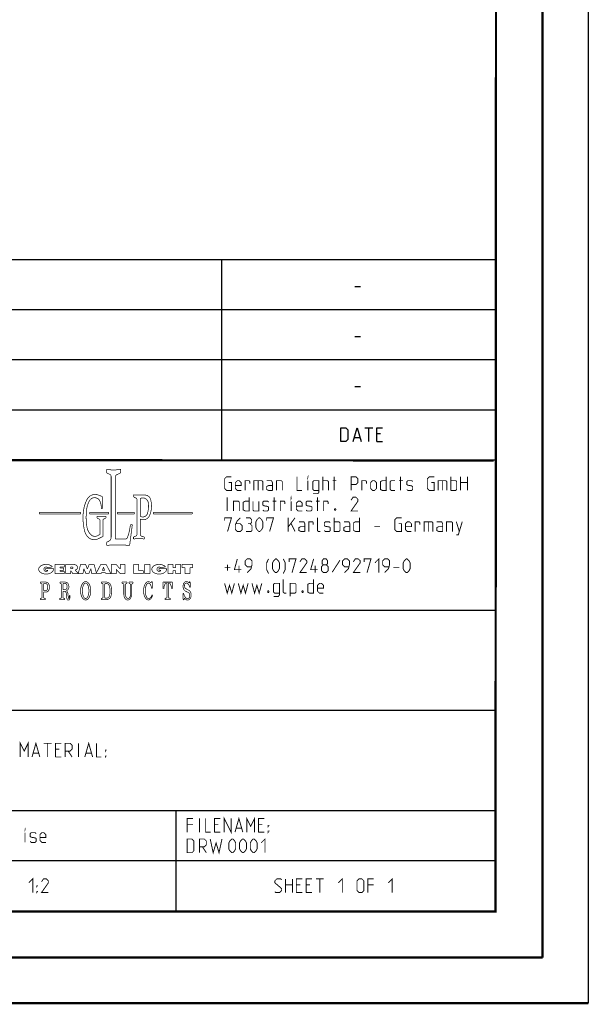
# Model space of a CAD drawing. Extents: x 0 to 420, y 0 to 297.
# Tile 10 of 13: x 358 to 420, y 0 to 108. Entities that reach past the tile are written whole.
import ezdxf

# ---------------------------------------------------------------- set-up
doc = ezdxf.new("R2010")
doc.units = 0
doc.header["$LTSCALE"] = 23.1
doc.layers.get('0').update_dxf_attribs({"linetype": 'CONTINUOUS'})

msp = doc.modelspace()

# ---------------------------------------------------------------- linework, layer by layer
at = {"color": 7, "linetype": 'CONTINUOUS'}
for p, q in [((420, 297), (420, 0)), ((410, 287), (409.83, 10.109)), ((246.868, 59.506), (409.628, 59.494)), ((409.86, 10.074), (25.007, 10.013))]:
    msp.add_line(p, q, dxfattribs=at)
at = {"color": 2, "linetype": 'CONTINUOUS'}
for p, q in [((246.85, 81.495), (409.81, 81.495)), ((379.81, 81.495), (379.81, 59.535)), ((409.81, 81.495), (409.81, 10.125)), ((394.417, 78.536), (395.06, 78.536)), ((246.85, 76.005), (409.81, 76.005)), ((394.417, 73.046), (395.06, 73.046)), ((246.85, 70.515), (409.81, 70.515)), ((394.417, 67.556), (395.06, 67.556)), ((246.85, 65.025), (409.81, 65.025)), ((395.542, 63.03), (396.399, 63.03)), ((395.97, 61.53), (395.97, 63.03)), ((394.399, 61.958), (394.97, 61.958)), ((397.256, 62.387), (396.828, 62.387)), ((396.828, 61.53), (397.47, 61.53)), ((246.85, 59.535), (409.81, 59.535)), ((301.69, 43.065), (409.81, 43.065)), ((301.69, 32.085), (409.81, 32.085)), ((301.69, 21.105), (409.81, 21.105)), ((374.81, 21.105), (374.81, 10.125)), ((301.69, 15.615), (409.81, 15.615)), ((246.85, 10.125), (409.81, 10.125))]:
    msp.add_line(p, q, dxfattribs=at)
at = {"color": 7, "linetype": 'CONTINUOUS', "const_width": 0.25}
for points in [[(415, 5), (415, 292)], [(410, 287), (409.847, 9.923)], [(246.86, 59.511), (409.652, 59.467)], [(409.831, 10.048), (25, 10)], [(20, 5), (415, 5)], [(420, 0), (0, 0)]]:
    msp.add_lwpolyline(points, dxfattribs=at)
at = {"color": 2, "linetype": 'CONTINUOUS'}
for points in [[(392.899, 61.53), (392.899, 63.03), (393.435, 63.03), (393.649, 62.816), (393.649, 61.744), (393.435, 61.53), (392.899, 61.53)], [(394.256, 61.53), (394.685, 63.03), (395.113, 61.53)], [(396.828, 61.53), (396.828, 63.03), (397.47, 63.03)]]:
    msp.add_lwpolyline(points, dxfattribs=at)
for points, const_width in [([(367.238, 58.473), (367.238, 58.099)], 0.075), ([(368.762, 58.473), (368.762, 58.099)], 0.075), ([(367.238, 58.099), (367.596, 57.925)], 0.075), ([(367.731, 57.708), (367.731, 51.042)], 0.075), ([(368.188, 57.668), (368.188, 50.848)], 0.075), ([(368.762, 58.099), (368.323, 57.885)], 0.075), ([(380.592, 57.032), (380.914, 57.032), (380.914, 56.175), (380.378, 56.175), (380.164, 56.389), (380.164, 57.461), (380.378, 57.675), (380.914, 57.675)], 0.1), ([(381.985, 56.175), (381.556, 56.175), (381.342, 56.389), (381.342, 57.032), (381.556, 57.246), (381.771, 57.246), (381.985, 57.032), (381.985, 56.711), (381.342, 56.711)], 0.1), ([(382.414, 56.175), (382.414, 57.246), (382.842, 57.246), (382.914, 57.139), (382.914, 56.925)], 0.1), ([(383.378, 56.175), (383.378, 57.246), (384.235, 57.246), (384.342, 57.139), (384.342, 56.175)], 0.1), ([(383.842, 57.246), (383.842, 56.175)], 0.1), ([(385.414, 56.175), (385.414, 57.032), (385.306, 57.246), (384.771, 57.246)], 0.1), ([(385.842, 56.175), (385.842, 57.246), (386.378, 57.246), (386.485, 57.139), (386.485, 56.175)], 0.1), ([(388.092, 57.675), (388.092, 56.175), (388.628, 56.175)], 0.1), ([(389.271, 57.568), (389.271, 57.675), (389.306, 57.675), (389.271, 57.568)], 0.1), ([(389.271, 56.175), (389.271, 57.246)], 0.1), ([(389.842, 55.818), (390.378, 55.818), (390.485, 55.961), (390.485, 57.246), (389.949, 57.246), (389.842, 57.139), (389.842, 56.282), (389.949, 56.175), (390.485, 56.175)], 0.1), ([(390.914, 56.175), (390.914, 57.675)], 0.1), ([(390.914, 57.246), (391.449, 57.246), (391.556, 57.139), (391.556, 56.175)], 0.1), ([(391.985, 57.246), (392.414, 57.246)], 0.1), ([(392.164, 56.175), (392.164, 57.675)], 0.1), ([(394.021, 56.175), (394.021, 57.675), (394.556, 57.675), (394.771, 57.461), (394.771, 57.032), (394.556, 56.818), (394.021, 56.818)], 0.1), ([(395.199, 56.175), (395.199, 57.246), (395.628, 57.246), (395.699, 57.139), (395.699, 56.925)], 0.1), ([(396.164, 56.389), (396.164, 57.032), (396.378, 57.246), (396.592, 57.246), (396.806, 57.032), (396.806, 56.389), (396.592, 56.175), (396.378, 56.175), (396.164, 56.389)], 0.1), ([(397.878, 57.675), (397.878, 56.175), (397.449, 56.175), (397.235, 56.282), (397.235, 57.139), (397.449, 57.246), (397.878, 57.246)], 0.1), ([(398.842, 56.175), (398.414, 56.175), (398.306, 56.282), (398.306, 57.139), (398.414, 57.246), (398.842, 57.246)], 0.1), ([(399.271, 57.246), (399.699, 57.246)], 0.1), ([(399.449, 56.175), (399.449, 57.675)], 0.1), ([(400.128, 56.282), (400.235, 56.175), (400.664, 56.175), (400.771, 56.282), (400.771, 56.603), (400.664, 56.675), (400.235, 56.746), (400.128, 56.818), (400.128, 57.139), (400.235, 57.246), (400.664, 57.246), (400.771, 57.139)], 0.1), ([(402.806, 57.032), (403.128, 57.032), (403.128, 56.175), (402.592, 56.175), (402.378, 56.389), (402.378, 57.461), (402.592, 57.675), (403.128, 57.675)], 0.1), ([(403.556, 56.175), (403.556, 57.246), (404.414, 57.246), (404.521, 57.139), (404.521, 56.175)], 0.1), ([(404.021, 57.246), (404.021, 56.175)], 0.1), ([(404.949, 56.175), (404.949, 57.675)], 0.1), ([(404.949, 57.246), (405.485, 57.246), (405.592, 57.139), (405.592, 56.282), (405.485, 56.175), (404.949, 56.175)], 0.1), ([(406.021, 56.175), (406.021, 57.675)], 0.1), ([(406.771, 57.675), (406.771, 56.175)], 0.1), ([(385.414, 56.175), (384.985, 56.175), (384.771, 56.282), (384.771, 56.603), (384.985, 56.711), (385.414, 56.711)], 0.1), ([(406.021, 57.032), (406.771, 57.032)], 0.1), ([(366.774, 55.506), (366.311, 55.678)], 0.075), ([(366.774, 55.506), (366.774, 54.189)], 0.075), ([(370.194, 55.699), (370.194, 55.46)], 0.075), ([(370.194, 55.46), (370.424, 55.358)], 0.075), ([(370.494, 55.675), (371.453, 55.663)], 0.075), ([(370.567, 55.137), (370.567, 51.389)], 0.075), ([(370.922, 55.245), (370.922, 53.389)], 0.075), ([(380.449, 53.925), (380.449, 55.425)], 0.1), ([(381.128, 53.925), (381.128, 54.996), (381.664, 54.996), (381.771, 54.889), (381.771, 53.925)], 0.1), ([(382.842, 55.425), (382.842, 53.925), (382.414, 53.925), (382.199, 54.032), (382.199, 54.889), (382.414, 54.996), (382.842, 54.996)], 0.1), ([(383.271, 54.996), (383.271, 54.032), (383.378, 53.925), (383.914, 53.925), (383.914, 54.996)], 0.1), ([(384.342, 54.032), (384.449, 53.925), (384.878, 53.925), (384.985, 54.032), (384.985, 54.353), (384.878, 54.425), (384.449, 54.496), (384.342, 54.568), (384.342, 54.889), (384.449, 54.996), (384.878, 54.996), (384.985, 54.889)], 0.1), ([(385.414, 54.996), (385.842, 54.996)], 0.1), ([(385.592, 53.925), (385.592, 55.425)], 0.1), ([(386.271, 53.925), (386.271, 54.996), (386.699, 54.996), (386.771, 54.889), (386.771, 54.675)], 0.1), ([(387.449, 55.318), (387.449, 55.425), (387.485, 55.425), (387.449, 55.318)], 0.1), ([(387.449, 53.925), (387.449, 54.996)], 0.1), ([(388.664, 53.925), (388.235, 53.925), (388.021, 54.139), (388.021, 54.782), (388.235, 54.996), (388.449, 54.996), (388.664, 54.782), (388.664, 54.461), (388.021, 54.461)], 0.1), ([(389.092, 54.032), (389.199, 53.925), (389.628, 53.925), (389.735, 54.032), (389.735, 54.353), (389.628, 54.425), (389.199, 54.496), (389.092, 54.568), (389.092, 54.889), (389.199, 54.996), (389.628, 54.996), (389.735, 54.889)], 0.1), ([(390.164, 54.996), (390.592, 54.996)], 0.1), ([(390.342, 53.925), (390.342, 55.425)], 0.1), ([(391.021, 53.925), (391.021, 54.996), (391.449, 54.996), (391.521, 54.889), (391.521, 54.675)], 0.1), ([(394.771, 53.925), (394.021, 53.925), (394.771, 54.996), (394.771, 55.211), (394.556, 55.425), (394.235, 55.425), (394.021, 55.103)], 0.1), ([(366.774, 54.189), (366.648, 54.189)], 0.075), ([(392.306, 54.175), (392.342, 54.103), (392.342, 54.068), (392.306, 53.996), (392.235, 53.996), (392.199, 54.068), (392.199, 54.103), (392.235, 54.175), (392.306, 54.175)], 0.1), ([(364.401, 53.793), (359.855, 53.793)], 0.075), ([(359.855, 53.793), (359.855, 53.6)], 0.075), ([(359.855, 53.6), (364.401, 53.6)], 0.075), ([(364.401, 53.6), (364.401, 53.793)], 0.075), ([(367.448, 53.793), (365.366, 53.793)], 0.075), ([(365.366, 53.793), (365.366, 53.6)], 0.075), ([(365.366, 53.6), (367.448, 53.6)], 0.075), ([(366.177, 53.349), (367.161, 53.349)], 0.075), ([(366.177, 53.349), (366.177, 53.149)], 0.075), ([(366.177, 53.149), (366.4, 53.05)], 0.075), ([(366.514, 51.375), (366.514, 52.873)], 0.075), ([(366.822, 51.123), (366.822, 52.872)], 0.075), ([(367.161, 53.149), (366.936, 53.048)], 0.075), ([(367.161, 53.349), (367.161, 53.149)], 0.075), ([(367.448, 53.6), (367.448, 53.793)], 0.075), ([(368.422, 53.793), (370.274, 53.793)], 0.075), ([(368.422, 53.6), (368.422, 53.793)], 0.075), ([(370.274, 53.6), (368.422, 53.6)], 0.075), ([(370.274, 53.793), (370.274, 53.6)], 0.075), ([(370.922, 53.047), (370.922, 51.38)], 0.075), ([(376.62, 53.793), (372.342, 53.793)], 0.075), ([(372.342, 53.793), (372.342, 53.6)], 0.075), ([(372.367, 53.588), (376.593, 53.597)], 0.075), ([(376.62, 53.6), (376.62, 53.793)], 0.075), ([(380.164, 52.853), (380.164, 53.175), (380.914, 53.175), (380.485, 51.675)], 0.1), ([(381.878, 53.175), (381.556, 52.853), (381.342, 52.425), (381.342, 51.889), (381.556, 51.675), (381.878, 51.675), (382.092, 51.889), (382.092, 52.318), (381.878, 52.532), (381.414, 52.532)], 0.1), ([(382.949, 52.532), (383.128, 52.639), (383.128, 52.961), (382.949, 53.175), (382.521, 53.175)], 0.1), ([(383.592, 52.103), (383.592, 52.746), (383.699, 52.961), (383.914, 53.175), (384.021, 53.175), (384.235, 52.961), (384.342, 52.746), (384.342, 52.103), (384.235, 51.889), (384.021, 51.675), (383.914, 51.675), (383.699, 51.889), (383.592, 52.103)], 0.1), ([(384.771, 52.853), (384.771, 53.175), (385.521, 53.175), (385.092, 51.675)], 0.1), ([(387.128, 51.675), (387.128, 53.175)], 0.1), ([(387.128, 52.175), (387.878, 53.175)], 0.1), ([(390.664, 51.675), (390.449, 51.675), (390.342, 51.782), (390.342, 53.175)], 0.1), ([(392.164, 51.675), (392.164, 53.175)], 0.1), ([(394.949, 53.175), (394.949, 51.675), (394.521, 51.675), (394.306, 51.782), (394.306, 52.639), (394.521, 52.746), (394.949, 52.746)], 0.1), ([(399.235, 52.532), (399.556, 52.532), (399.556, 51.675), (399.021, 51.675), (398.806, 51.889), (398.806, 52.961), (399.021, 53.175), (399.556, 53.175)], 0.1), ([(369.705, 51.638), (369.854, 52.44)], 0.075), ([(370.052, 52.44), (369.754, 50.151)], 0.075), ([(369.854, 52.44), (370.052, 52.44)], 0.075), ([(382.521, 51.675), (383.056, 51.675), (383.164, 51.782), (383.164, 52.318), (382.949, 52.532), (382.735, 52.532)], 0.1), ([(387.449, 52.532), (387.878, 51.675)], 0.1), ([(388.949, 51.675), (388.949, 52.532), (388.842, 52.746), (388.306, 52.746)], 0.1), ([(388.949, 51.675), (388.521, 51.675), (388.306, 51.782), (388.306, 52.103), (388.521, 52.211), (388.949, 52.211)], 0.1), ([(389.378, 51.675), (389.378, 52.746), (389.806, 52.746), (389.878, 52.639), (389.878, 52.425)], 0.1), ([(391.092, 51.782), (391.199, 51.675), (391.628, 51.675), (391.735, 51.782), (391.735, 52.103), (391.628, 52.175), (391.199, 52.246), (391.092, 52.318), (391.092, 52.639), (391.199, 52.746), (391.628, 52.746), (391.735, 52.639)], 0.1), ([(392.164, 52.746), (392.699, 52.746), (392.806, 52.639), (392.806, 51.782), (392.699, 51.675), (392.164, 51.675)], 0.1), ([(393.878, 51.675), (393.878, 52.532), (393.771, 52.746), (393.235, 52.746)], 0.1), ([(393.878, 51.675), (393.449, 51.675), (393.235, 51.782), (393.235, 52.103), (393.449, 52.211), (393.878, 52.211)], 0.1), ([(396.556, 52.211), (397.199, 52.211)], 0.1), ([(400.628, 51.675), (400.199, 51.675), (399.985, 51.889), (399.985, 52.532), (400.199, 52.746), (400.414, 52.746), (400.628, 52.532), (400.628, 52.211), (399.985, 52.211)], 0.1), ([(401.056, 51.675), (401.056, 52.746), (401.485, 52.746), (401.556, 52.639), (401.556, 52.425)], 0.1), ([(402.021, 51.675), (402.021, 52.746), (402.878, 52.746), (402.985, 52.639), (402.985, 51.675)], 0.1), ([(402.485, 52.746), (402.485, 51.675)], 0.1), ([(404.056, 51.675), (404.056, 52.532), (403.949, 52.746), (403.414, 52.746)], 0.1), ([(404.056, 51.675), (403.628, 51.675), (403.414, 51.782), (403.414, 52.103), (403.628, 52.211), (404.056, 52.211)], 0.1), ([(404.485, 51.675), (404.485, 52.746), (405.021, 52.746), (405.128, 52.639), (405.128, 51.675)], 0.1), ([(405.556, 51.318), (405.771, 51.318), (406.199, 52.746)], 0.1), ([(405.556, 52.746), (405.878, 51.675)], 0.1), ([(366.514, 51.375), (366.272, 51.231)], 0.075), ([(366.822, 51.123), (366.296, 50.873)], 0.075), ([(368.188, 50.848), (369.275, 50.848)], 0.075), ([(370.178, 51.068), (370.417, 51.166)], 0.075), ([(370.178, 50.854), (370.178, 51.068)], 0.075), ([(371.355, 51.075), (371.098, 51.148)], 0.075), ([(371.355, 50.858), (371.355, 51.075)], 0.075), ([(367.235, 50.499), (367.459, 50.608)], 0.075), ([(367.235, 50.162), (367.235, 50.499)], 0.075), ([(381.985, 47.496), (381.235, 47.496), (381.556, 48.675)], 0.1), ([(382.628, 47.175), (383.056, 47.603), (383.164, 48.032), (383.164, 48.461), (382.949, 48.675), (382.628, 48.675), (382.414, 48.461), (382.414, 48.032), (382.628, 47.818), (383.092, 47.818)], 0.1), ([(384.985, 47.068), (384.771, 47.496), (384.771, 48.246), (384.985, 48.675)], 0.1), ([(385.414, 47.603), (385.414, 48.246), (385.521, 48.461), (385.735, 48.675), (385.842, 48.675), (386.056, 48.461), (386.164, 48.246), (386.164, 47.603), (386.056, 47.389), (385.842, 47.175), (385.735, 47.175), (385.521, 47.389), (385.414, 47.603)], 0.1), ([(386.592, 47.068), (386.806, 47.496), (386.806, 48.246), (386.592, 48.675)], 0.1), ([(387.235, 48.353), (387.235, 48.675), (387.985, 48.675), (387.556, 47.175)], 0.1), ([(389.164, 47.175), (388.414, 47.175), (389.164, 48.246), (389.164, 48.461), (388.949, 48.675), (388.628, 48.675), (388.414, 48.353)], 0.1), ([(390.342, 47.496), (389.592, 47.496), (389.914, 48.675)], 0.1), ([(390.985, 48.032), (390.842, 48.139), (390.842, 48.461), (390.985, 48.675), (391.306, 48.675), (391.449, 48.461), (391.449, 48.139), (391.306, 48.032), (391.521, 47.818), (391.521, 47.389), (391.306, 47.175), (390.985, 47.175), (390.771, 47.389)], 0.1), ([(392.806, 48.532), (391.949, 47.211)], 0.1), ([(393.306, 47.175), (393.735, 47.603), (393.842, 48.032), (393.842, 48.461), (393.628, 48.675), (393.306, 48.675), (393.092, 48.461), (393.092, 48.032), (393.306, 47.818), (393.771, 47.818)], 0.1), ([(395.021, 47.175), (394.271, 47.175), (395.021, 48.246), (395.021, 48.461), (394.806, 48.675), (394.485, 48.675), (394.271, 48.353)], 0.1), ([(395.449, 48.353), (395.449, 48.675), (396.199, 48.675), (395.771, 47.175)], 0.1), ([(396.628, 48.246), (397.056, 48.675), (397.056, 47.175)], 0.1), ([(397.699, 47.175), (398.128, 47.603), (398.235, 48.032), (398.235, 48.461), (398.021, 48.675), (397.699, 48.675), (397.485, 48.461), (397.485, 48.032), (397.699, 47.818), (398.164, 47.818)], 0.1), ([(399.735, 47.603), (399.735, 48.246), (399.842, 48.461), (400.056, 48.675), (400.164, 48.675), (400.378, 48.461), (400.485, 48.246), (400.485, 47.603), (400.378, 47.389), (400.164, 47.175), (400.056, 47.175), (399.842, 47.389), (399.735, 47.603)], 0.1), ([(361.4, 47.644), (361.409, 47.478), (361.34, 47.319), (361.199, 47.181), (361, 47.078), (360.763, 47.02), (360.51, 47.013), (360.266, 47.057), (360.054, 47.147), (359.895, 47.276), (359.804, 47.431), (359.79, 47.596), (359.855, 47.757), (359.992, 47.896), (360.187, 48.001), (360.423, 48.062), (360.676, 48.073), (360.921, 48.032), (361.136, 47.944), (361.298, 47.817)], 0.075), ([(361.4, 47.644), (360.569, 47.644)], 0.075), ([(360.569, 47.644), (360.569, 47.412)], 0.075), ([(361.298, 47.817), (360.789, 47.692)], 0.075), ([(362.584, 48.073), (361.561, 48.073)], 0.075), ([(361.561, 48.073), (361.561, 47.046)], 0.075), ([(362.11, 47.781), (362.584, 47.781)], 0.075), ([(362.11, 47.679), (362.11, 47.781)], 0.075), ([(362.539, 47.679), (362.11, 47.679)], 0.075), ([(362.539, 47.423), (362.539, 47.679)], 0.075), ([(362.584, 47.781), (362.584, 48.073)], 0.075), ([(362.763, 48.072), (363.57, 48.072)], 0.075), ([(362.763, 47.046), (362.763, 48.072)], 0.075), ([(363.448, 47.787), (363.288, 47.787)], 0.075), ([(363.288, 47.787), (363.288, 47.602)], 0.075), ([(363.448, 47.602), (363.288, 47.602)], 0.075), ([(363.57, 48.072), (363.73, 48.055), (363.872, 48.002), (363.981, 47.921), (364.045, 47.819), (364.056, 47.709), (364.014, 47.602), (363.922, 47.51), (363.792, 47.443)], 0.075), ([(363.792, 47.443), (364.124, 47.085)], 0.075), ([(364.124, 47.085), (364.386, 48.074)], 0.075), ([(364.386, 48.074), (364.926, 48.074)], 0.075), ([(364.642, 47.046), (364.741, 47.592)], 0.075), ([(364.741, 47.592), (364.977, 47.046)], 0.075), ([(364.926, 48.074), (365.125, 47.571)], 0.075), ([(365.324, 48.074), (365.125, 47.571)], 0.075), ([(365.508, 47.592), (365.273, 47.046)], 0.075), ([(365.863, 48.074), (365.324, 48.074)], 0.075), ([(365.608, 47.046), (365.508, 47.592)], 0.075), ([(366.11, 47.141), (365.863, 48.074)], 0.075), ([(366.597, 48.072), (366.11, 47.141)], 0.075), ([(366.597, 48.072), (367.181, 48.072)], 0.075), ([(366.769, 47.411), (366.889, 47.768)], 0.075), ([(367.009, 47.411), (366.889, 47.768)], 0.075), ([(367.181, 48.072), (367.718, 47.046)], 0.075), ([(368.267, 48.074), (367.766, 48.074)], 0.075), ([(367.766, 47.046), (367.766, 48.074)], 0.075), ([(368.267, 48.074), (368.726, 47.566)], 0.075), ([(368.281, 47.539), (368.727, 47.046)], 0.075), ([(368.281, 47.046), (368.281, 47.539)], 0.075), ([(369.244, 48.074), (368.726, 48.074)], 0.075), ([(368.726, 48.074), (368.726, 47.566)], 0.075), ([(369.244, 48.074), (369.244, 47.046)], 0.075), ([(370.744, 48.074), (370.213, 48.074)], 0.075), ([(370.213, 48.074), (370.213, 47.046)], 0.075), ([(370.744, 48.074), (370.744, 47.382)], 0.075), ([(371.972, 48.074), (371.413, 48.074)], 0.075), ([(371.413, 48.074), (371.413, 47.046)], 0.075), ([(371.972, 48.074), (371.972, 47.046)], 0.075), ([(373.79, 47.644), (373.799, 47.478), (373.73, 47.319), (373.589, 47.181), (373.391, 47.078), (373.153, 47.02), (372.9, 47.013), (372.656, 47.057), (372.444, 47.147), (372.285, 47.276), (372.194, 47.431), (372.181, 47.596), (372.245, 47.757), (372.382, 47.896), (372.578, 48.001), (372.813, 48.062), (373.066, 48.073), (373.312, 48.032), (373.526, 47.944), (373.689, 47.817)], 0.075), ([(373.79, 47.644), (372.959, 47.644)], 0.075), ([(372.959, 47.644), (372.959, 47.412)], 0.075), ([(373.689, 47.817), (373.179, 47.692)], 0.075), ([(374.496, 48.074), (373.954, 48.074)], 0.075), ([(373.954, 48.074), (373.954, 47.046)], 0.075), ([(374.496, 47.731), (374.496, 48.074)], 0.075), ([(374.496, 47.731), (374.81, 47.731)], 0.075), ([(375.35, 48.074), (374.81, 48.074)], 0.075), ([(374.81, 47.731), (374.81, 48.074)], 0.075), ([(375.35, 48.074), (375.35, 47.046)], 0.075), ([(376.653, 48.074), (375.506, 48.074)], 0.075), ([(375.506, 48.074), (375.506, 47.714)], 0.075), ([(375.506, 47.714), (375.806, 47.714)], 0.075), ([(375.806, 47.714), (375.806, 47.046)], 0.075), ([(376.653, 47.714), (376.353, 47.714)], 0.075), ([(376.353, 47.714), (376.353, 47.046)], 0.075), ([(376.653, 48.074), (376.653, 47.714)], 0.075), ([(380.164, 47.711), (380.806, 47.711)], 0.1), ([(380.485, 47.389), (380.485, 48.032)], 0.1), ([(381.735, 47.175), (381.735, 47.925)], 0.1), ([(390.092, 47.175), (390.092, 47.925)], 0.1), ([(390.771, 47.389), (390.771, 47.818), (390.985, 48.032), (391.306, 48.032)], 0.1), ([(398.664, 47.711), (399.306, 47.711)], 0.1), ([(360.569, 47.412), (360.803, 47.412)], 0.075), ([(361.561, 47.046), (362.589, 47.046)], 0.075), ([(362.11, 47.423), (362.539, 47.423)], 0.075), ([(362.11, 47.324), (362.11, 47.423)], 0.075), ([(362.589, 47.324), (362.11, 47.324)], 0.075), ([(362.589, 47.046), (362.589, 47.324)], 0.075), ([(362.763, 47.046), (363.301, 47.046)], 0.075), ([(363.301, 47.37), (363.558, 47.046)], 0.075), ([(363.301, 47.046), (363.301, 47.37)], 0.075), ([(363.558, 47.046), (364.642, 47.046)], 0.075), ([(364.977, 47.046), (365.273, 47.046)], 0.075), ([(365.608, 47.046), (366.626, 47.046)], 0.075), ([(366.626, 47.046), (366.672, 47.168)], 0.075), ([(366.672, 47.168), (367.106, 47.168)], 0.075), ([(366.769, 47.411), (367.009, 47.411)], 0.075), ([(367.152, 47.046), (367.106, 47.168)], 0.075), ([(367.152, 47.046), (367.718, 47.046)], 0.075), ([(367.766, 47.046), (368.281, 47.046)], 0.075), ([(368.727, 47.046), (369.244, 47.046)], 0.075), ([(370.213, 47.046), (371.262, 47.046)], 0.075), ([(370.744, 47.382), (371.262, 47.382)], 0.075), ([(371.262, 47.382), (371.262, 47.046)], 0.075), ([(371.413, 47.046), (371.972, 47.046)], 0.075), ([(372.959, 47.412), (373.193, 47.412)], 0.075), ([(373.954, 47.046), (374.496, 47.046)], 0.075), ([(374.496, 47.396), (374.81, 47.396)], 0.075), ([(374.496, 47.396), (374.496, 47.046)], 0.075), ([(374.81, 47.396), (374.81, 47.046)], 0.075), ([(374.81, 47.046), (375.35, 47.046)], 0.075), ([(375.806, 47.046), (376.353, 47.046)], 0.075), ([(386.914, 44.925), (386.699, 44.925), (386.592, 45.032), (386.592, 46.425)], 0.1), ([(389.914, 46.425), (389.914, 44.925), (389.485, 44.925), (389.271, 45.032), (389.271, 45.889), (389.485, 45.996), (389.914, 45.996)], 0.1), ([(359.984, 46.128), (360.571, 46.128)], 0.075), ([(359.984, 45.995), (359.984, 46.128)], 0.075), ([(359.984, 45.995), (360.082, 45.967)], 0.075), ([(360.153, 45.874), (360.153, 44.464)], 0.075), ([(360.32, 45.896), (360.32, 45.199)], 0.075), ([(360.416, 45.992), (360.512, 45.992)], 0.075), ([(362.119, 46.128), (362.706, 46.128)], 0.075), ([(362.119, 45.995), (362.119, 46.128)], 0.075), ([(362.119, 45.995), (362.217, 45.967)], 0.075), ([(362.288, 45.874), (362.288, 44.464)], 0.075), ([(362.455, 45.896), (362.455, 45.309)], 0.075), ([(362.455, 45.309), (362.662, 45.309)], 0.075), ([(362.551, 45.992), (362.647, 45.992)], 0.075), ([(364.935, 46.187), (364.811, 46.162), (364.691, 46.087), (364.586, 45.968), (364.496, 45.806), (364.43, 45.617), (364.388, 45.401), (364.374, 45.178), (364.388, 44.956), (364.43, 44.74), (364.496, 44.551), (364.586, 44.389), (364.691, 44.27), (364.811, 44.195), (364.935, 44.17), (365.059, 44.195), (365.179, 44.27), (365.285, 44.389), (365.375, 44.551), (365.441, 44.74), (365.483, 44.956), (365.497, 45.178), (365.483, 45.401), (365.441, 45.617), (365.375, 45.806), (365.285, 45.968), (365.179, 46.087), (365.059, 46.162), (364.935, 46.187)], 0.075), ([(364.935, 46.027), (364.856, 46.006), (364.779, 45.943), (364.712, 45.842), (364.655, 45.707), (364.612, 45.547), (364.585, 45.366), (364.577, 45.178), (364.585, 44.991), (364.612, 44.81), (364.655, 44.65), (364.712, 44.514), (364.779, 44.414), (364.856, 44.351), (364.935, 44.33), (365.014, 44.351), (365.091, 44.414), (365.159, 44.514), (365.216, 44.65), (365.258, 44.81), (365.285, 44.991), (365.294, 45.178), (365.285, 45.366), (365.258, 45.547), (365.216, 45.707), (365.159, 45.842), (365.091, 45.943), (365.014, 46.006), (364.935, 46.027)], 0.075), ([(367.224, 46.129), (366.664, 46.129)], 0.075), ([(366.664, 46.129), (366.664, 45.992)], 0.075), ([(366.664, 45.992), (366.769, 45.976)], 0.075), ([(366.851, 45.88), (366.851, 44.473)], 0.075), ([(367.034, 45.886), (367.034, 44.467)], 0.075), ([(367.179, 45.982), (367.13, 45.982)], 0.075), ([(368.935, 46.135), (369.48, 46.135)], 0.075), ([(368.935, 46.135), (368.935, 45.988)], 0.075), ([(368.935, 45.988), (369.044, 45.965)], 0.075), ([(369.12, 45.87), (369.12, 44.774)], 0.075), ([(369.296, 45.871), (369.296, 44.774)], 0.075), ([(369.48, 45.988), (369.373, 45.965)], 0.075), ([(369.48, 46.135), (369.48, 45.988)], 0.075), ([(369.674, 46.135), (370.138, 46.135)], 0.075), ([(369.674, 46.135), (369.674, 45.986)], 0.075), ([(369.674, 45.986), (369.75, 45.967)], 0.075), ([(369.859, 45.827), (369.859, 44.774)], 0.075), ([(369.966, 45.83), (369.966, 44.774)], 0.075), ([(370.138, 45.986), (370.076, 45.971)], 0.075), ([(370.138, 46.135), (370.138, 45.986)], 0.075), ([(372.275, 44.691), (372.192, 44.477), (372.082, 44.312), (371.953, 44.207), (371.814, 44.17), (371.675, 44.203), (371.546, 44.304), (371.435, 44.466), (371.349, 44.677), (371.296, 44.923), (371.279, 45.187), (371.299, 45.45), (371.354, 45.695), (371.441, 45.903), (371.554, 46.061), (371.684, 46.158), (371.823, 46.187), (371.962, 46.145), (372.09, 46.036)], 0.075), ([(372.164, 45.434), (372.125, 45.633), (372.066, 45.802), (371.99, 45.928), (371.903, 46.005), (371.811, 46.027), (371.72, 45.991), (371.635, 45.902), (371.563, 45.764), (371.508, 45.587), (371.474, 45.383), (371.464, 45.165), (371.477, 44.948), (371.514, 44.746), (371.571, 44.574), (371.645, 44.441), (371.73, 44.358), (371.822, 44.33)], 0.075), ([(372.09, 46.036), (372.149, 46.185)], 0.075), ([(372.149, 46.185), (372.237, 46.185)], 0.075), ([(372.241, 45.434), (372.164, 45.434)], 0.075), ([(372.237, 46.185), (372.241, 45.434)], 0.075), ([(373.416, 46.138), (373.411, 45.403)], 0.075), ([(373.499, 45.403), (373.411, 45.403)], 0.075), ([(373.76, 45.999), (373.697, 45.979), (373.636, 45.921), (373.584, 45.828), (373.542, 45.705), (373.513, 45.561), (373.499, 45.403)], 0.075), ([(373.591, 46.125), (374.255, 46.125)], 0.075), ([(373.76, 45.999), (373.775, 45.999)], 0.075), ([(373.848, 44.478), (373.848, 45.926)], 0.075), ([(373.998, 44.478), (373.998, 45.926)], 0.075), ([(374.085, 45.999), (374.071, 45.999)], 0.075), ([(374.347, 45.403), (374.333, 45.561), (374.304, 45.705), (374.262, 45.828), (374.209, 45.921), (374.149, 45.979), (374.085, 45.999)], 0.075), ([(374.347, 45.403), (374.434, 45.403)], 0.075), ([(374.429, 46.138), (374.434, 45.403)], 0.075), ([(375.936, 45.398), (376.237, 45.243)], 0.075), ([(376.298, 46.083), (376.315, 46.182)], 0.075), ([(376.315, 46.182), (376.385, 46.182)], 0.075), ([(376.332, 45.551), (376.402, 45.551)], 0.075), ([(376.402, 45.551), (376.385, 46.182)], 0.075), ([(380.164, 45.996), (380.449, 44.925), (380.699, 45.782), (380.949, 44.925), (381.235, 45.996)], 0.1), ([(381.664, 45.996), (381.949, 44.925), (382.199, 45.782), (382.449, 44.925), (382.735, 45.996)], 0.1), ([(383.164, 45.996), (383.449, 44.925), (383.699, 45.782), (383.949, 44.925), (384.235, 45.996)], 0.1), ([(385.521, 44.568), (386.056, 44.568), (386.164, 44.711), (386.164, 45.996), (385.628, 45.996), (385.521, 45.889), (385.521, 45.032), (385.628, 44.925), (386.164, 44.925)], 0.1), ([(387.342, 44.568), (387.342, 45.996), (387.878, 45.996), (387.985, 45.889), (387.985, 45.032), (387.878, 44.925), (387.342, 44.925)], 0.1), ([(390.985, 44.925), (390.556, 44.925), (390.342, 45.139), (390.342, 45.782), (390.556, 45.996), (390.771, 45.996), (390.985, 45.782), (390.985, 45.461), (390.342, 45.461)], 0.1), ([(359.966, 44.354), (360.07, 44.368)], 0.075), ([(359.966, 44.22), (359.966, 44.354)], 0.075), ([(359.966, 44.22), (360.517, 44.22)], 0.075), ([(360.32, 45.199), (360.56, 45.199)], 0.075), ([(360.32, 45.032), (360.57, 45.032)], 0.075), ([(360.32, 45.032), (360.32, 44.465)], 0.075), ([(360.517, 44.354), (360.403, 44.369)], 0.075), ([(360.517, 44.22), (360.517, 44.354)], 0.075), ([(362.101, 44.354), (362.205, 44.368)], 0.075), ([(362.101, 44.22), (362.101, 44.354)], 0.075), ([(362.101, 44.22), (362.652, 44.22)], 0.075), ([(362.455, 45.128), (362.705, 45.128)], 0.075), ([(362.455, 45.128), (362.455, 44.465)], 0.075), ([(362.652, 44.354), (362.538, 44.369)], 0.075), ([(362.652, 44.22), (362.652, 44.354)], 0.075), ([(362.831, 44.81), (362.865, 44.418)], 0.075), ([(362.999, 44.836), (363.038, 44.391)], 0.075), ([(363.164, 44.665), (363.217, 44.665)], 0.075), ([(366.664, 44.361), (366.769, 44.377)], 0.075), ([(366.664, 44.224), (366.664, 44.361)], 0.075), ([(367.237, 44.224), (366.664, 44.224)], 0.075), ([(367.197, 44.371), (367.13, 44.371)], 0.075), ([(369.966, 44.774), (369.941, 44.565), (369.867, 44.38), (369.755, 44.243), (369.617, 44.171), (369.47, 44.171), (369.332, 44.243), (369.219, 44.38), (369.146, 44.565), (369.12, 44.774)], 0.075), ([(369.296, 44.774), (369.313, 44.624), (369.362, 44.493), (369.437, 44.395), (369.529, 44.343), (369.627, 44.343), (369.719, 44.395), (369.794, 44.493), (369.842, 44.624), (369.859, 44.774)], 0.075), ([(371.822, 44.33), (371.917, 44.348), (372.008, 44.402), (372.091, 44.489), (372.162, 44.605), (372.219, 44.747)], 0.075), ([(372.219, 44.747), (372.275, 44.691)], 0.075), ([(373.618, 44.351), (373.771, 44.383)], 0.075), ([(373.618, 44.219), (373.618, 44.351)], 0.075), ([(373.618, 44.219), (374.227, 44.219)], 0.075), ([(374.227, 44.351), (374.075, 44.383)], 0.075), ([(374.227, 44.219), (374.227, 44.351)], 0.075), ([(375.682, 44.898), (375.601, 44.898)], 0.075), ([(375.601, 44.898), (375.625, 44.171)], 0.075), ([(375.694, 44.171), (375.749, 44.318)], 0.075), ([(375.963, 45.093), (376.19, 44.994)], 0.075), ([(384.985, 45.175), (385.021, 45.103), (385.021, 45.068), (384.985, 44.996), (384.914, 44.996), (384.878, 45.068), (384.878, 45.103), (384.914, 45.175), (384.985, 45.175)], 0.1), ([(388.735, 45.175), (388.771, 45.103), (388.771, 45.068), (388.735, 44.996), (388.664, 44.996), (388.628, 45.068), (388.628, 45.103), (388.664, 45.175), (388.735, 45.175)], 0.1), ([(375.625, 44.171), (375.694, 44.171)], 0.075), ([(357.771, 26.97), (357.771, 28.47), (358.199, 27.613), (358.628, 28.47), (358.628, 26.97)], 0.1), ([(359.056, 26.97), (359.485, 28.47), (359.914, 26.97)], 0.1), ([(360.342, 28.47), (361.199, 28.47)], 0.1), ([(360.771, 26.97), (360.771, 28.47)], 0.1), ([(361.628, 26.97), (361.628, 28.47), (362.271, 28.47)], 0.1), ([(362.699, 26.97), (362.699, 28.47), (363.235, 28.47), (363.449, 28.256), (363.449, 27.827), (363.235, 27.613), (362.699, 27.613)], 0.1), ([(364.164, 26.97), (364.164, 28.47)], 0.1), ([(364.842, 26.97), (365.271, 28.47), (365.699, 26.97)], 0.1), ([(366.128, 28.47), (366.128, 26.97), (366.664, 26.97)], 0.1), ([(359.199, 27.398), (359.771, 27.398)], 0.1), ([(362.056, 27.827), (361.628, 27.827)], 0.1), ([(361.628, 26.97), (362.271, 26.97)], 0.1), ([(363.021, 27.613), (363.449, 26.97)], 0.1), ([(364.985, 27.398), (365.556, 27.398)], 0.1), ([(367.092, 27.613), (367.092, 27.72), (367.164, 27.72), (367.092, 27.613)], 0.1), ([(367.092, 26.97), (367.092, 27.077), (367.164, 27.077), (367.092, 26.97)], 0.1), ([(376.051, 18.735), (376.051, 20.235), (376.694, 20.235)], 0.1), ([(376.694, 19.592), (376.051, 19.592)], 0.1), ([(377.408, 18.735), (377.408, 20.235)], 0.1), ([(378.086, 20.235), (378.086, 18.735), (378.622, 18.735)], 0.1), ([(379.051, 18.735), (379.051, 20.235), (379.694, 20.235)], 0.1), ([(379.479, 19.592), (379.051, 19.592)], 0.1), ([(380.122, 18.735), (380.122, 20.235), (380.872, 18.735), (380.872, 20.235)], 0.1), ([(381.301, 18.735), (381.729, 20.235), (382.158, 18.735)], 0.1), ([(382.586, 18.735), (382.586, 20.235), (383.015, 19.378), (383.444, 20.235), (383.444, 18.735)], 0.1), ([(383.872, 18.735), (383.872, 20.235), (384.515, 20.235)], 0.1), ([(384.301, 19.592), (383.872, 19.592)], 0.1), ([(384.944, 19.378), (384.944, 19.485), (385.015, 19.485), (384.944, 19.378)], 0.1), ([(358.288, 19.003), (358.288, 19.11), (358.324, 19.11), (358.288, 19.003)], 0.1), ([(358.288, 17.61), (358.288, 18.681)], 0.1), ([(358.859, 17.717), (358.966, 17.61), (359.395, 17.61), (359.502, 17.717), (359.502, 18.038), (359.395, 18.11), (358.966, 18.181), (358.859, 18.253), (358.859, 18.574), (358.966, 18.681), (359.395, 18.681), (359.502, 18.574)], 0.1), ([(360.574, 17.61), (360.145, 17.61), (359.931, 17.824), (359.931, 18.467), (360.145, 18.681), (360.359, 18.681), (360.574, 18.467), (360.574, 18.146), (359.931, 18.146)], 0.1), ([(379.051, 18.735), (379.694, 18.735)], 0.1), ([(381.444, 19.163), (382.015, 19.163)], 0.1), ([(383.872, 18.735), (384.515, 18.735)], 0.1), ([(384.944, 18.735), (384.944, 18.842), (385.015, 18.842), (384.944, 18.735)], 0.1), ([(376.051, 16.485), (376.051, 17.985), (376.586, 17.985), (376.801, 17.771), (376.801, 16.699), (376.586, 16.485), (376.051, 16.485)], 0.1), ([(377.408, 16.485), (377.408, 17.985), (377.944, 17.985), (378.158, 17.771), (378.158, 17.342), (377.944, 17.128), (377.408, 17.128)], 0.1), ([(378.586, 17.985), (378.908, 16.485), (379.229, 17.556), (379.551, 16.485), (379.872, 17.985)], 0.1), ([(380.622, 16.913), (380.622, 17.556), (380.729, 17.771), (380.944, 17.985), (381.051, 17.985), (381.265, 17.771), (381.372, 17.556), (381.372, 16.913), (381.265, 16.699), (381.051, 16.485), (380.944, 16.485), (380.729, 16.699), (380.622, 16.913)], 0.1), ([(381.801, 16.913), (381.801, 17.556), (381.908, 17.771), (382.122, 17.985), (382.229, 17.985), (382.444, 17.771), (382.551, 17.556), (382.551, 16.913), (382.444, 16.699), (382.229, 16.485), (382.122, 16.485), (381.908, 16.699), (381.801, 16.913)], 0.1), ([(382.979, 16.913), (382.979, 17.556), (383.086, 17.771), (383.301, 17.985), (383.408, 17.985), (383.622, 17.771), (383.729, 17.556), (383.729, 16.913), (383.622, 16.699), (383.408, 16.485), (383.301, 16.485), (383.086, 16.699), (382.979, 16.913)], 0.1), ([(384.158, 17.556), (384.586, 17.985), (384.586, 16.485)], 0.1), ([(377.729, 17.128), (378.158, 16.485)], 0.1), ([(358.708, 13.191), (359.137, 13.62), (359.137, 12.12)], 0.1), ([(360.851, 12.12), (360.101, 12.12), (360.851, 13.191), (360.851, 13.406), (360.637, 13.62), (360.315, 13.62), (360.101, 13.298)], 0.1), ([(385.667, 12.227), (385.774, 12.12), (386.203, 12.12), (386.417, 12.334), (386.417, 12.548), (385.667, 13.191), (385.667, 13.406), (385.881, 13.62), (386.31, 13.62), (386.417, 13.513)], 0.1), ([(386.845, 12.12), (386.845, 13.62)], 0.1), ([(386.845, 12.977), (387.595, 12.977)], 0.1), ([(387.595, 13.62), (387.595, 12.12)], 0.1), ([(388.024, 12.12), (388.024, 13.62), (388.667, 13.62)], 0.1), ([(388.453, 12.977), (388.024, 12.977)], 0.1), ([(389.095, 12.12), (389.095, 13.62), (389.738, 13.62)], 0.1), ([(389.524, 12.977), (389.095, 12.977)], 0.1), ([(390.167, 13.62), (391.024, 13.62)], 0.1), ([(390.595, 12.12), (390.595, 13.62)], 0.1), ([(392.631, 13.191), (393.06, 13.62), (393.06, 12.12)], 0.1), ([(394.667, 12.334), (394.667, 13.406), (394.881, 13.62), (395.203, 13.62), (395.417, 13.406), (395.417, 12.334), (395.203, 12.12), (394.881, 12.12), (394.667, 12.334)], 0.1), ([(395.845, 12.12), (395.845, 13.62), (396.488, 13.62)], 0.1), ([(396.488, 12.977), (395.845, 12.977)], 0.1), ([(398.095, 13.191), (398.524, 13.62), (398.524, 12.12)], 0.1), ([(359.565, 12.763), (359.565, 12.87), (359.637, 12.87), (359.565, 12.763)], 0.1), ([(359.565, 12.12), (359.565, 12.227), (359.637, 12.227), (359.565, 12.12)], 0.1), ([(388.024, 12.12), (388.667, 12.12)], 0.1), ([(389.095, 12.12), (389.738, 12.12)], 0.1)]:
    msp.add_lwpolyline(points, dxfattribs=dict(at, const_width=const_width))
at = {"color": 2, "linetype": 'CONTINUOUS', "const_width": 0.075}
for points in [[(367.238, 58.473, 0.0644462), (368.762, 58.473)], [(367.731, 57.708, 0.2868), (367.596, 57.925)], [(368.323, 57.885, 0.2868), (368.188, 57.668)], [(365.05, 55.117, 0.0649805), (364.747, 54.23)], [(365.292, 55.455, 0.08171), (365.05, 55.117)], [(365.358, 55.061, 0.0971598), (365.052, 54.157)], [(366.311, 55.678, 0.2935346), (365.292, 55.455)], [(366.492, 55.016, 0.6062393), (365.358, 55.061)], [(366.648, 54.189, 0.1280504), (366.492, 55.016)], [(370.194, 55.699, 0.0331677), (370.494, 55.675)], [(370.567, 55.137, 0.296819), (370.424, 55.358)], [(370.967, 55.312, 0.3036598), (370.922, 55.245)], [(371.794, 54.847, 0.4854947), (370.967, 55.312)], [(372.047, 55.213, 0.328929), (371.453, 55.663)], [(371.966, 53.487, 0.168694), (372.047, 55.213)], [(364.747, 54.23, 0.0850874), (364.694, 52.426)], [(365.052, 54.157, 0.0463104), (364.998, 52.819)], [(371.704, 53.646, 0.1148931), (371.794, 54.847)], [(366.514, 52.873, 0.2955754), (366.4, 53.05)], [(366.936, 53.048, 0.2955754), (366.822, 52.872)], [(370.922, 53.389, 0.2882725), (370.963, 53.324)], [(370.922, 53.047, 0.3991458), (371.887, 53.326)], [(370.963, 53.324, 0.4573561), (371.704, 53.646)], [(371.887, 53.326, 0.0371465), (371.966, 53.487)], [(364.694, 52.426, 0.0122154), (364.791, 51.844)], [(364.791, 51.844, 0.1401225), (365.172, 51.09)], [(364.998, 52.819, 0.0375767), (365.09, 52.101)], [(365.09, 52.101, 0.1496983), (365.514, 51.323)], [(365.172, 51.09, 0.3281098), (366.296, 50.873)], [(365.514, 51.323, 0.339107), (366.272, 51.231)], [(367.459, 50.608, 0.2874153), (367.731, 51.042)], [(369.275, 50.848, 0.2898023), (369.493, 50.986)], [(369.493, 50.986, 0.0645213), (369.705, 51.638)], [(371.355, 50.858, 0.0789304), (370.178, 50.854)], [(370.417, 51.166, 0.3049794), (370.567, 51.389)], [(370.922, 51.38, 0.3355361), (371.098, 51.148)], [(369.754, 50.151, 0.0475538), (367.235, 50.162)], [(360.789, 47.692, 3.1155793), (360.803, 47.412)], [(363.448, 47.602, 0.9999813), (363.448, 47.787)], [(373.179, 47.692, 3.1155793), (373.193, 47.412)], [(360.153, 45.874, 0.3362843), (360.082, 45.967)], [(360.416, 45.992, 0.4142136), (360.32, 45.896)], [(360.749, 45.794, 0.3625421), (360.512, 45.992)], [(360.56, 45.199, 0.36407), (360.75, 45.359)], [(360.57, 45.032, 0.3207988), (360.913, 45.277)], [(360.914, 45.881, 0.3222137), (360.571, 46.128)], [(360.75, 45.359, 0.0886714), (360.749, 45.794)], [(360.913, 45.277, 0.1647272), (360.914, 45.881)], [(362.288, 45.874, 0.3362843), (362.217, 45.967)], [(362.551, 45.992, 0.4142136), (362.455, 45.896)], [(362.884, 45.794, 0.3625421), (362.647, 45.992)], [(362.662, 45.309, 0.4075207), (362.904, 45.545)], [(363.049, 45.881, 0.3222137), (362.706, 46.128)], [(362.819, 45.189, 0.3176846), (363.098, 45.606)], [(362.904, 45.545, 0.0506644), (362.884, 45.794)], [(363.098, 45.606, 0.0744672), (363.049, 45.881)], [(366.851, 45.88, 0.3706462), (366.769, 45.976)], [(367.13, 45.982, 0.4142136), (367.034, 45.886)], [(367.526, 45.724, 0.3314873), (367.179, 45.982)], [(367.676, 45.816, 0.3126003), (367.224, 46.129)], [(367.547, 44.643, 0.1360246), (367.526, 45.724)], [(367.693, 44.549, 0.1743211), (367.676, 45.816)], [(369.12, 45.87, 0.3541726), (369.044, 45.965)], [(369.373, 45.965, 0.3541726), (369.296, 45.871)], [(369.859, 45.827, 0.3442097), (369.75, 45.967)], [(370.076, 45.971, 0.3442097), (369.966, 45.83)], [(373.416, 46.138, 0.0361742), (373.591, 46.125)], [(373.848, 45.926, 0.4142136), (373.775, 45.999)], [(374.071, 45.999, 0.4142136), (373.998, 45.926)], [(374.255, 46.125, 0.0361742), (374.43, 46.138)], [(375.698, 46.027, 0.119343), (375.61, 45.698)], [(375.61, 45.698, 0.0819451), (375.647, 45.427)], [(375.647, 45.427, 0.1030722), (375.743, 45.255)], [(376.22, 46.064, 0.546594), (375.698, 46.027)], [(375.787, 45.881, 0.1455574), (375.792, 45.569)], [(376.079, 45.99, 0.5077118), (375.787, 45.881)], [(375.792, 45.569, 0.2001328), (375.936, 45.398)], [(376.332, 45.551, 0.2382375), (376.079, 45.99)], [(376.22, 46.064, 0.659839), (376.298, 46.083)], [(360.07, 44.368, 0.3740502), (360.153, 44.464)], [(360.32, 44.465, 0.3740502), (360.403, 44.369)], [(362.205, 44.368, 0.3740502), (362.288, 44.464)], [(362.455, 44.465, 0.3740502), (362.538, 44.369)], [(362.831, 44.81, 0.1608688), (362.705, 45.128)], [(362.999, 44.836, 0.1946484), (362.819, 45.189)], [(362.865, 44.418, 0.073714), (362.919, 44.231)], [(362.919, 44.231, 0.6141787), (363.157, 44.233)], [(363.038, 44.391, 0.7926624), (363.112, 44.381)], [(363.112, 44.381, 0.0973418), (363.164, 44.665)], [(363.157, 44.233, 0.0446704), (363.185, 44.305)], [(363.185, 44.305, 0.0964605), (363.217, 44.665)], [(366.769, 44.377, 0.3706462), (366.851, 44.473)], [(367.034, 44.467, 0.4142136), (367.13, 44.371)], [(367.197, 44.371, 0.3426535), (367.547, 44.643)], [(367.237, 44.224, 0.3201456), (367.693, 44.549)], [(373.771, 44.383, 0.3552872), (373.848, 44.478)], [(373.998, 44.478, 0.3552872), (374.075, 44.383)], [(375.682, 44.898, 0.1883429), (375.929, 44.393)], [(375.743, 45.255, 0.1125448), (375.963, 45.093)], [(375.825, 44.329, 0.593309), (375.749, 44.318)], [(375.825, 44.329, 0.0884112), (375.948, 44.213)], [(375.929, 44.393, 0.5426291), (376.321, 44.493)], [(375.947, 44.212, 0.295116), (376.268, 44.213)], [(376.323, 44.848, 0.2147757), (376.19, 44.994)], [(376.46, 44.962, 0.2155849), (376.237, 45.243)], [(376.268, 44.213, 0.2157764), (376.482, 44.549)], [(376.321, 44.493, 0.1617457), (376.323, 44.848)], [(376.482, 44.549, 0.097435), (376.46, 44.962)]]:
    msp.add_lwpolyline(points, format="xyb", dxfattribs=at)

doc.saveas('drawing.dxf')
